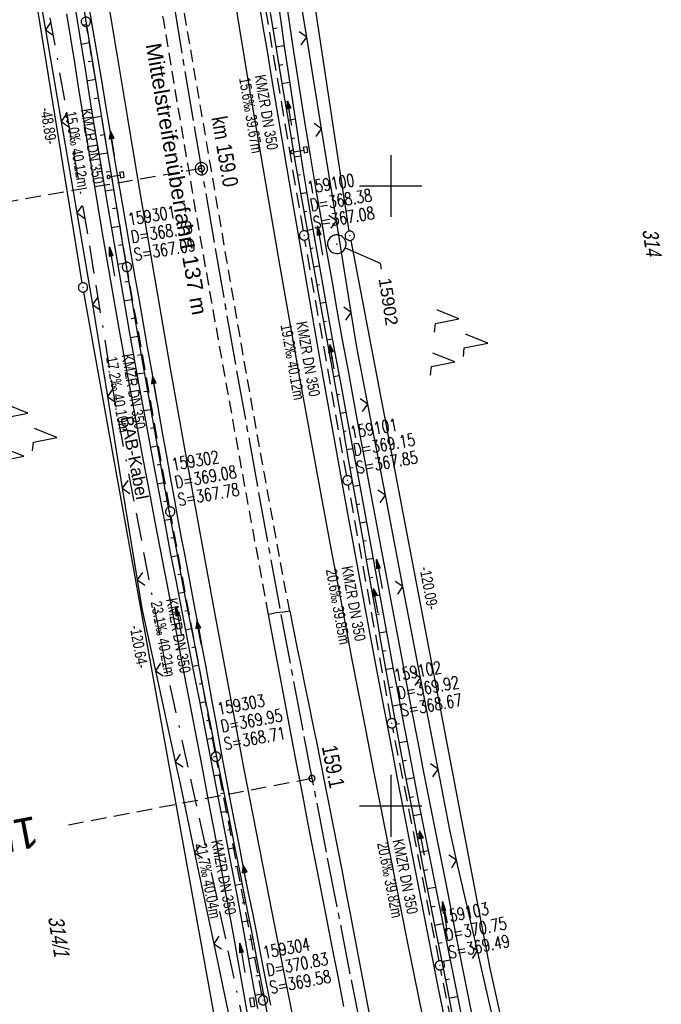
# Model space of a CAD drawing. Extents: x 510806 to 511233, y 466129 to 467087.
# Tile 9 of 35: x 511040 to 511144, y 466368 to 466527. Entities that reach past the tile are written whole.
import ezdxf
from ezdxf import colors
from ezdxf.entities.mleader import LeaderData, LeaderLine
from ezdxf.enums import TextEntityAlignment as Align
from ezdxf.math import Vec2, Vec3

# ---------------------------------------------------------------- set-up
doc = ezdxf.new("R2010")
doc.units = 0
doc.header["$LTSCALE"] = 10
doc.header["$MEASUREMENT"] = 0
for name, pattern in [('ACAD_ISO16W100', [73, 15, -6.5, 15, -6.5, 15, -7, 1, -7]), ('ACHSE', [5.5, 4, -0.5, 0.5, -0.5]), ('AUSGEZOGEN', [0]), ('LT00', [0]), ('LT03', [0.5, 0.3, -0.2]), ('LT11', [0.3, 0.2, -0.1]), ('LT17', [0.15, 0.1, -0.05]), ('STRICHLINIE2', [0.375, 0.25, -0.125])]:
    doc.linetypes.add(name, pattern=pattern)
doc.layers.get('0').update_dxf_attribs({"linetype": 'LT00'})
for name, color, linetype in [('--EK_FBR', 1, 'LT00'), ('--EK_Halt-Pfeil', 4, 'LT00'), ('--EK_Haltung', 7, 'STRICHLINIE2'), ('--EK_Haltung-Text', 140, 'LT00'), ('--EK_Schacht-Text', 5, 'LT00'), ('--EK_ST-93-1', 30, 'LT17'), ('--EL_DFK_AB_L', 21, 'LT00'), ('--EL_DFK_AB_P', 7, 'LT00'), ('--EL_Halt-Pfeil', 4, 'LT00'), ('--EL_Haltung', 182, 'STRICHLINIE2'), ('--EL_Haltung-Text', 182, 'LT00'), ('-AX-093', 35, 'ACHSE'), ('-ST-93-1', 250, 'LT00'), ('-ST-93-5', 250, 'LT00'), ('ABSTAND', 8, 'LT00'), ('BAB-KABEL', 220, 'ACAD_ISO16W100'), ('BAB-KABEL_TEXT', 221, 'Continuous'), ('DFK_AB_L', 21, 'LT00'), ('DFK_AB_P', 7, 'LT00'), ('DFK_FLUR_NR', 250, 'LT00'), ('DFK_KATASTER', 250, 'LT00'), ('DFK_NUTZUNG', 250, 'LT00'), ('FESTPKT_TEXT_B', 211, 'LT00'), ('MITTELSTREIFEN-Ü_LINIE', 250, 'LT11'), ('MITTELSTREIFEN-Ü_TEXT', 250, 'LT03'), ('PFEIL', 140, 'AUSGEZOGEN'), ('V101_AFBR_BAB', 250, 'LT00'), ('V101_BOESCH', 250, 'LT00'), ('V101_BOSCHUNG', 250, 'LT00'), ('V101_GRABEN', 250, 'LT00'), ('V101_KA_PRUF', 182, 'LT00'), ('V101_LD_MARK', 250, 'LT00'), ('V101_PARK_MS', 1, 'LT00'), ('V101_PKT_AU', 211, 'LT00'), ('V101_RASTER', 250, 'LT00'), ('V101_SCHILD_K', 1, 'LT00'), ('V101_SINKK', 182, 'LT00'), ('V101_ZAUN', 40, 'LT00')]:
    doc.layers.add(name, color=color, linetype=linetype)
doc.styles.add('Arial', font='ARIAL.TTF')
doc.styles.add('Arial Fett', font='txt', dxfattribs={"width": 0.8})
doc.styles.add('Beschrift', font='ARIAL.TTF')
doc.styles.add('Haltungsbeschriftung', font='ARIAL.TTF', dxfattribs={"width": 0.75})
doc.styles.add('schachtbeschriftung', font='romans.shx', dxfattribs={"width": 0.75, "height": 2})
doc.styles.get("Standard").update_dxf_attribs({"font": 'ARIAL.TTF'})

# ---------------------------------------------------------------- blocks, each defined once
blk = doc.blocks.new('SYMB0003')
at = {"color": 0, "linetype": 'ByBlock'}
for p, q in [((-0.015712, 0), (0.010166, 0.012015)), ((0, -0.021257), (-0.015712, 0)), ((0.010166, 0.012015), (0, -0.021257))]:
    blk.add_line(p, q, dxfattribs=at)
for points in [[(-0.031395, 0.499013), (-0.093691, 0.491144), (-0.154509, 0.475528), (-0.21289, 0.452414), (-0.267913, 0.422164), (-0.318712, 0.385257), (-0.364484, 0.342274), (-0.404509, 0.293893), (-0.438154, 0.240877), (-0.464888, 0.184062), (-0.484292, 0.124345), (-0.496058, 0.062667), (-0.5, 0)], [(-0.5, 0), (-0.496058, -0.062667), (-0.484292, -0.124345), (-0.464888, -0.184062), (-0.438154, -0.240877), (-0.404509, -0.293893), (-0.364485, -0.342274), (-0.318712, -0.385257), (-0.267914, -0.422164), (-0.21289, -0.452414), (-0.154509, -0.475529), (-0.093691, -0.491144), (-0.031395, -0.499014), (0.031395, -0.499014)], [(0.5, 0), (0.496057, 0.062667), (0.484292, 0.124345), (0.464888, 0.184062), (0.438153, 0.240877), (0.404509, 0.293893), (0.364484, 0.342274), (0.318712, 0.385257), (0.267913, 0.422164), (0.21289, 0.452414), (0.154509, 0.475528), (0.093691, 0.491144), (0.031395, 0.499013), (-0.031395, 0.499013)], [(0.031395, -0.499014), (0.093691, -0.491144), (0.154509, -0.475529), (0.21289, -0.452414), (0.267914, -0.422164), (0.318712, -0.385257), (0.364485, -0.342274), (0.404509, -0.293893), (0.438154, -0.240877), (0.464889, -0.184062), (0.484292, -0.124345), (0.496058, -0.062667), (0.5, 0)]]:
    blk.add_lwpolyline(points, dxfattribs=at)
blk = doc.blocks.new('Pfreil3')
at = {"layer": 'PFEIL'}
blk.add_hatch(color=256, dxfattribs=at).paths.add_polyline_path([(-1.55, 0.27), (-1.55, -0.27), (0, 0)])
for p, q in [((-1.55, 0), (-4.83, 0)), ((-1.55, -0.27), (-1.55, 0.27)), ((-1.55, 0.27), (0, 0)), ((0, 0), (-1.55, -0.27))]:
    blk.add_line(p, q, dxfattribs=at)
blk = doc.blocks.new('SYMB1263')
at = {"color": 0, "linetype": 'ByBlock'}
for p, q in [((0.014231, 0.098982), (-0.014231, 0.098982)), ((-0.014231, -0.098982), (0.014232, -0.098982))]:
    blk.add_line(p, q, dxfattribs=at)
for points in [[(0, 0.1), (0, 0.75), (0.18, 0.75), (0.18, 1), (-0.18, 1), (-0.18, 0.75), (0, 0.75)], [(-0.014231, 0.098982), (-0.041542, 0.090963), (-0.065486, 0.075575), (-0.084125, 0.054064), (-0.095949, 0.028173), (-0.1, 0)], [(-0.1, 0), (-0.095949, -0.028173), (-0.084125, -0.054064), (-0.065486, -0.075575), (-0.041541, -0.090963), (-0.014231, -0.098982)], [(0.1, 0), (0.095949, 0.028173), (0.084125, 0.054064), (0.065486, 0.075575), (0.041541, 0.090963), (0.014231, 0.098982)], [(0.014232, -0.098982), (0.041542, -0.090963), (0.065486, -0.075575), (0.084125, -0.054064), (0.095949, -0.028173), (0.1, 0)]]:
    blk.add_lwpolyline(points, dxfattribs=at)
blk = doc.blocks.new('SYMB0024')
at = {"color": 0, "linetype": 'ByBlock'}
for p, q in [((-0.5, 0.5), (0, 0)), ((0, 0), (0.5, 0.5))]:
    blk.add_line(p, q, dxfattribs=at)
blk = doc.blocks.new('SYMB0652')
at = {"color": 0, "linetype": 'ByBlock'}
blk.add_lwpolyline([(-0.15, -0.075), (0.15, -0.075), (0.15, 0.075), (-0.15, 0.075), (-0.15, -0.075)], dxfattribs=at)
blk = doc.blocks.new('SYMB0070')
at = {"color": 0, "linetype": 'ByBlock'}
for p, q in [((-0.5, 0), (0.2, 0)), ((0.5, 0), (0.2, 0.1)), ((0.2, 0.1), (0.2, 0)), ((0.468, 0), (0.21, 0.086)), ((0.21, 0.086), (0.21, -0.086)), ((0.21, -0.086), (0.468, 0)), ((0.22, -0.072), (0.437, 0)), ((0.23, -0.058), (0.405, 0)), ((0.24, -0.045), (0.374, 0)), ((0.342, 0), (0.25, 0.031)), ((0.25, 0.031), (0.25, -0.031)), ((0.25, -0.031), (0.342, 0)), ((0.26, -0.017), (0.31, 0)), ((0.27, -0.003), (0.279, 0))]:
    blk.add_line(p, q, dxfattribs=at)
for points in [[(0.2, 0), (0.2, -0.1), (0.5, 0)], [(0.437, 0), (0.22, 0.072), (0.22, -0.072)], [(0.405, 0), (0.23, 0.058), (0.23, -0.058)], [(0.374, 0), (0.24, 0.045), (0.24, -0.045)], [(0.31, 0), (0.26, 0.017), (0.26, -0.017)], [(0.279, 0), (0.27, 0.003), (0.27, -0.003)]]:
    blk.add_lwpolyline(points, dxfattribs=at)
blk = doc.blocks.new('SYMB7221')
at = {"color": 0, "linetype": 'ByBlock'}
for p, q in [((0, 0.435), (-0.11, 0.065)), ((0.11, 0.065), (0, 0.435)), ((0.25, 0.065), (0.11, 0.065)), ((-0.35, -0.065), (-0.46, -0.435)), ((0.35, -0.065), (0.24, -0.435))]:
    blk.add_line(p, q, dxfattribs=at)
for points in [[(-0.1, -0.435), (-0.24, -0.435), (-0.35, -0.065)], [(0.6, -0.435), (0.46, -0.435), (0.35, -0.065)]]:
    blk.add_lwpolyline(points, dxfattribs=at)
blk = doc.blocks.new('_None')
blk = doc.blocks.new('SYMB2')
at = {"color": 0, "linetype": 'ByBlock', "flags": 128}
for points in [[(-0.031395, 0.499013), (-0.093691, 0.491144), (-0.154509, 0.475528), (-0.21289, 0.452414), (-0.267913, 0.422164), (-0.318712, 0.385257), (-0.364484, 0.342274), (-0.404509, 0.293893), (-0.438154, 0.240877), (-0.464888, 0.184062), (-0.484292, 0.124345), (-0.496058, 0.062667), (-0.5, 0)], [(-0.5, 0), (-0.496058, -0.062667), (-0.484292, -0.124345), (-0.464888, -0.184062), (-0.438154, -0.240877), (-0.404509, -0.293893), (-0.364485, -0.342274), (-0.318712, -0.385257), (-0.267914, -0.422164), (-0.21289, -0.452414), (-0.154509, -0.475529), (-0.093691, -0.491144), (-0.031395, -0.499014), (0.031395, -0.499014)], [(0.5, 0), (0.496057, 0.062667), (0.484292, 0.124345), (0.464888, 0.184062), (0.438153, 0.240877), (0.404509, 0.293893), (0.364484, 0.342274), (0.318712, 0.385257), (0.267913, 0.422164), (0.21289, 0.452414), (0.154509, 0.475528), (0.093691, 0.491144), (0.031395, 0.499013), (-0.031395, 0.499013)], [(0.031395, -0.499014), (0.093691, -0.491144), (0.154509, -0.475529), (0.21289, -0.452414), (0.267914, -0.422164), (0.318712, -0.385257), (0.364485, -0.342274), (0.404509, -0.293893), (0.438154, -0.240877), (0.464889, -0.184062), (0.484292, -0.124345), (0.496058, -0.062667), (0.5, 0)]]:
    blk.add_lwpolyline(points, dxfattribs=at)

msp = doc.modelspace()

# ---------------------------------------------------------------- linework, layer by layer
at = {"layer": '--EK_FBR'}
for points in [[(511080.69, 466367.82), (511079.52, 466373.75), (511078.34, 466379.68), (511077.64, 466383.19), (511076.94, 466386.71), (511076.24, 466390.22), (511075.55, 466393.74), (511074.86, 466397.26), (511074.19, 466400.78), (511073.52, 466404.3), (511072.95, 466407.35), (511072.39, 466410.41), (511071.84, 466413.47), (511071.29, 466416.53), (511070.73, 466419.59), (511070.18, 466422.65), (511069.62, 466425.71), (511069.05, 466428.77), (511068.5, 466431.66), (511067.95, 466434.55), (511067.4, 466437.45), (511066.84, 466440.34), (511066.29, 466443.23), (511065.75, 466446.13), (511065.12, 466449.57), (511064.5, 466453.01), (511063.88, 466456.45), (511063.28, 466459.89), (511062.67, 466463.33), (511062.07, 466466.78), (511061.47, 466470.22), (511060.81, 466473.99), (511060.14, 466477.76), (511059.48, 466481.53), (511058.81, 466485.3), (511058.15, 466489.07), (511057.49, 466492.84), (511056.8, 466496.87), (511056.11, 466500.9), (511055.43, 466504.93), (511054.75, 466508.97), (511054.07, 466513), (511053.4, 466517.03), (511052.62, 466521.69), (511051.84, 466526.34), (511051.06, 466531)], [(511078.75, 466529.59), (511079.4, 466525.69), (511080.06, 466521.78), (511080.86, 466517.04), (511081.66, 466512.29), (511082.46, 466507.54), (511083.26, 466502.79), (511084.06, 466498.05), (511085.07, 466492.12), (511086.09, 466486.2), (511087.12, 466480.28), (511088.15, 466474.37), (511089.22, 466468.37), (511090.29, 466462.38), (511091.37, 466456.38), (511092.46, 466450.39), (511093.53, 466444.54), (511094.6, 466438.7), (511095.68, 466432.86), (511097.88, 466421.09), (511100.12, 466409.33), (511101.07, 466404.39), (511102.03, 466399.44), (511102.99, 466394.5), (511103.95, 466389.56), (511104.91, 466384.61), (511105.83, 466379.91), (511106.75, 466375.2), (511107.68, 466370.5), (511108.61, 466365.8)], [(511083.73, 466431.38), (511082.69, 466431.23), (511081.6, 466431.12), (511080.31, 466430.88)], [(511092.47, 466367.62), (511091.52, 466372.42), (511090.58, 466377.22), (511089.64, 466382.02), (511088.68, 466386.94), (511087.72, 466391.85), (511086.77, 466396.76), (511085.82, 466401.68), (511084.88, 466406.6), (511083.95, 466411.45), (511083.04, 466416.31), (511082.13, 466421.17), (511081.22, 466426.02), (511080.31, 466430.88)], [(511083.73, 466431.38), (511084.32, 466428.36), (511084.93, 466425.35), (511085.55, 466422.34), (511086.17, 466419.33), (511086.79, 466416.32), (511087.41, 466413.31), (511088.03, 466410.3), (511088.65, 466407.28), (511089.35, 466403.76), (511090.05, 466400.23), (511090.74, 466396.7), (511091.43, 466393.17), (511092.11, 466389.63), (511092.78, 466386.1), (511093.46, 466382.56), (511094.22, 466378.59), (511094.98, 466374.61), (511095.74, 466370.64), (511096.5, 466366.67)]]:
    msp.add_lwpolyline(points, dxfattribs=at)
at = {"layer": '--EK_Haltung'}
for p, q in [((511085.92, 466492.76), (511079.55, 466530.39)), ((511057.35, 466487.68), (511050.97, 466525.77)), ((511092.91, 466453.25), (511086.18, 466491.28)), ((511064.32, 466448.19), (511057.6, 466486.2)), ((511100.05, 466414.04), (511093.18, 466451.77)), ((511071.69, 466408.66), (511064.59, 466446.71)), ((511107.8, 466374.98), (511100.34, 466412.57)), ((511079.27, 466369.34), (511071.97, 466407.19)), ((511115.62, 466335.83), (511108.09, 466373.51))]:
    msp.add_line(p, q, dxfattribs=at)
at = {"layer": '--EK_ST-93-1', "ltscale": 2.5}
for p, q in [((511069.48, 466502.8), (511030.06, 466496.04)), ((511087.3, 466404.4), (511048.03, 466396.86))]:
    msp.add_line(p, q, dxfattribs=at)
at = {"layer": '--EL_DFK_AB_L'}
for p, q in [((511093.3, 466492.71), (511072.46, 466630.44)), ((511050.27, 466484.37), (511042.68, 466531.15)), ((511093.55, 466491.23), (511115.95, 466374.01)), ((511071.64, 466365.64), (511050.52, 466482.89)), ((511115.95, 466374.01), (511140.89, 466260.25))]:
    msp.add_line(p, q, dxfattribs=at)
at = {"layer": '--EL_Haltung'}
for p, q in [((511085.92, 466492.76), (511079.55, 466530.39)), ((511057.35, 466487.68), (511050.97, 466525.77)), ((511092.91, 466453.25), (511086.18, 466491.28)), ((511064.32, 466448.19), (511057.6, 466486.2)), ((511100.05, 466414.04), (511093.18, 466451.77)), ((511071.69, 466408.66), (511064.59, 466446.71)), ((511107.8, 466374.98), (511100.34, 466412.57)), ((511079.27, 466369.34), (511071.97, 466407.19)), ((511115.62, 466335.83), (511108.09, 466373.51))]:
    msp.add_line(p, q, dxfattribs=at)
at = {"layer": '-AX-093', "ltscale": 0.2}
msp.add_lwpolyline([(511065.02, 466529.33), (511068.32, 466509.61), (511071.7, 466489.89), (511075.16, 466470.2), (511078.7, 466450.51), (511082.31, 466430.84), (511086.01, 466411.19), (511089.78, 466391.54), (511093.63, 466371.92), (511097.56, 466352.31), (511101.57, 466332.71), (511105.53, 466313.74), (511109.7, 466294.18), (511113.93, 466274.63), (511118.24, 466255.1), (511122.6, 466235.59), (511127.03, 466216.08), (511131.52, 466196.59), (511136.05, 466177.11), (511140.39, 466158.67)], dxfattribs=at)
at = {"layer": 'BAB-KABEL', "ltscale": 0.03, "flags": 128}
msp.add_lwpolyline([(510972.24, 467068.61), (510975.91, 466996.57), (510977.98, 466968.8), (510979.79, 466948.12), (510983.5, 466918.71), (510987.42, 466888.38), (510991.02, 466862.11), (510995.17, 466835.48), (510999.66, 466809.43), (511004.38, 466787.08), (511010.67, 466758.22), (511015.84, 466724.86), (511019.99, 466699.02), (511022.7, 466674.98), (511023.84, 466667.26), (511024.5, 466662.02), (511024.36, 466656.98), (511021.99, 466652.4), (511015.67, 466649.5), (511014.88, 466647.88), (511015.76, 466640.01), (511016.16, 466634.18), (511017.33, 466627.88), (511020.62, 466626.04), (511027.57, 466625.36), (511028.73, 466623.98), (511029.53, 466622.08), (511030.32, 466618.59), (511034.12, 466593.59), (511037.32, 466574.49), (511041.92, 466544.36), (511045.92, 466522.33), (511050.71, 466494.71), (511055.61, 466464.59), (511063.51, 466423.43), (511071.81, 466385.81), (511078.52, 466354.09), (511085.03, 466325.47), (511091.12, 466297.54), (511098.83, 466258.82), (511106.63, 466221.87), (511109.23, 466209.78), (511117.68, 466173.99), (511121.99, 466155.79)], dxfattribs=at)
at = {"layer": 'DFK_AB_L'}
for p, q in [((511093.3, 466492.71), (511072.46, 466630.44)), ((511050.27, 466484.37), (511042.68, 466531.15)), ((511093.55, 466491.23), (511115.95, 466374.01)), ((511071.64, 466365.64), (511050.52, 466482.89)), ((511115.95, 466374.01), (511140.89, 466260.25))]:
    msp.add_line(p, q, dxfattribs=at)
at = {"layer": 'DFK_KATASTER'}
msp.add_line((511115.95, 466374.01), (511140.89, 466260.25), dxfattribs=at)
at = {"layer": 'MITTELSTREIFEN-Ü_LINIE', "flags": 128}
for points in [[(511080.31, 466430.88), (511079.51, 466435.19), (511078.71, 466439.49), (511077.91, 466443.79), (511077.12, 466448.1), (511076.26, 466452.83), (511075.4, 466457.57), (511074.55, 466462.3), (511073.7, 466467.04), (511072.85, 466471.77), (511072.01, 466476.51), (511071.17, 466481.24), (511070.33, 466485.98), (511069.5, 466490.72), (511068.67, 466495.46), (511067.99, 466499.41), (511067.32, 466503.37), (511066.65, 466507.32), (511065.98, 466511.28), (511065.32, 466515.24), (511064.66, 466519.19), (511064, 466523.09), (511063.35, 466526.98), (511062.7, 466530.88), (511062.06, 466534.78), (511061.42, 466538.68), (511060.79, 466542.57), (511060.19, 466546.41), (511059.59, 466550.25), (511058.99, 466554.09), (511058.4, 466557.93), (511057.82, 466561.77), (511057.23, 466565.61)], [(511083.73, 466431.38), (511083.17, 466434.29), (511082.62, 466437.2), (511082.08, 466440.12), (511081.54, 466443.03), (511081.01, 466445.95), (511080.48, 466448.86), (511079.64, 466453.56), (511078.79, 466458.26), (511077.95, 466462.95), (511077.12, 466467.65), (511076.29, 466472.35), (511075.6, 466476.32), (511074.91, 466480.3), (511074.22, 466484.28), (511073.54, 466488.25), (511072.86, 466492.23), (511072.18, 466496.21), (511071.17, 466502.14), (511070.15, 466508.08), (511069.13, 466514.01), (511068.11, 466519.95), (511067.61, 466522.87), (511067.11, 466525.8), (511066.62, 466528.73), (511066.13, 466531.65), (511065.65, 466534.58), (511065.18, 466537.51), (511064.73, 466540.45), (511064.29, 466543.38), (511063.93, 466545.91), (511063.57, 466548.44), (511063.23, 466550.97), (511062.89, 466553.5), (511062.55, 466556.03), (511062.21, 466558.56), (511061.87, 466561.09), (511061.52, 466563.62), (511061.16, 466566.15)]]:
    msp.add_lwpolyline(points, dxfattribs=at)
at = {"layer": 'V101_AFBR_BAB'}
for points in [[(511080.69, 466367.82), (511079.52, 466373.75), (511078.34, 466379.68), (511077.64, 466383.19), (511076.94, 466386.71), (511076.24, 466390.22), (511075.55, 466393.74), (511074.86, 466397.26), (511074.19, 466400.78), (511073.52, 466404.3), (511072.95, 466407.35), (511072.39, 466410.41), (511071.84, 466413.47), (511071.29, 466416.53), (511070.73, 466419.59), (511070.18, 466422.65), (511069.62, 466425.71), (511069.05, 466428.77), (511068.5, 466431.66), (511067.95, 466434.55), (511067.4, 466437.45), (511066.84, 466440.34), (511066.29, 466443.23), (511065.75, 466446.13), (511065.12, 466449.57), (511064.5, 466453.01), (511063.88, 466456.45), (511063.28, 466459.89), (511062.67, 466463.33), (511062.07, 466466.78), (511061.47, 466470.22), (511060.81, 466473.99), (511060.14, 466477.76), (511059.48, 466481.53), (511058.81, 466485.3), (511058.15, 466489.07), (511057.49, 466492.84), (511056.8, 466496.87), (511056.11, 466500.9), (511055.43, 466504.93), (511054.75, 466508.97), (511054.07, 466513), (511053.4, 466517.03), (511052.62, 466521.69), (511051.84, 466526.34), (511051.06, 466531)], [(511078.75, 466529.59), (511079.4, 466525.69), (511080.06, 466521.78), (511080.86, 466517.04), (511081.66, 466512.29), (511082.46, 466507.54), (511083.26, 466502.79), (511084.06, 466498.05), (511085.07, 466492.12), (511086.09, 466486.2), (511087.12, 466480.28), (511088.15, 466474.37), (511089.22, 466468.37), (511090.29, 466462.38), (511091.37, 466456.38), (511092.46, 466450.39), (511093.53, 466444.54), (511094.6, 466438.7), (511095.68, 466432.86), (511097.88, 466421.09), (511100.12, 466409.33), (511101.07, 466404.39), (511102.03, 466399.44), (511102.99, 466394.5), (511103.95, 466389.56), (511104.91, 466384.61), (511105.83, 466379.91), (511106.75, 466375.2), (511107.68, 466370.5), (511108.61, 466365.8)], [(511092.47, 466367.62), (511091.52, 466372.42), (511090.58, 466377.22), (511089.64, 466382.02), (511088.68, 466386.94), (511087.72, 466391.85), (511086.77, 466396.76), (511085.82, 466401.68), (511084.88, 466406.6), (511083.95, 466411.45), (511083.04, 466416.31), (511082.13, 466421.17), (511081.22, 466426.02), (511080.31, 466430.88)], [(511083.73, 466431.38), (511084.32, 466428.36), (511084.93, 466425.35), (511085.55, 466422.34), (511086.17, 466419.33), (511086.79, 466416.32), (511087.41, 466413.31), (511088.03, 466410.3), (511088.65, 466407.28), (511089.35, 466403.76), (511090.05, 466400.23), (511090.74, 466396.7), (511091.43, 466393.17), (511092.11, 466389.63), (511092.78, 466386.1), (511093.46, 466382.56), (511094.22, 466378.59), (511094.98, 466374.61), (511095.74, 466370.64), (511096.5, 466366.67)]]:
    msp.add_lwpolyline(points, dxfattribs=at)
at = {"layer": 'V101_BOESCH'}
for points in [[(511049.92, 466532.23), (511051.21, 466524.3), (511052.51, 466516.37), (511053.81, 466508.44), (511055.12, 466500.51), (511056.43, 466492.58), (511057.29, 466487.38), (511058.17, 466482.19), (511059.04, 466476.99), (511059.93, 466471.8), (511060.83, 466466.61), (511061.74, 466461.42), (511062.66, 466456.23), (511063.59, 466451.05), (511064.55, 466445.86), (511065.44, 466441.11), (511066.34, 466436.36), (511067.25, 466431.62), (511068.18, 466426.87), (511069.11, 466422.13), (511070.05, 466417.39), (511071, 466412.65), (511071.94, 466407.9), (511072.89, 466403.16), (511073.84, 466398.42), (511074.79, 466393.68), (511075.73, 466388.94), (511076.66, 466384.2), (511077.59, 466379.45), (511078.6, 466374.22), (511079.6, 466368.99), (511080.59, 466363.75)], [(511080.58, 466528.02), (511081.54, 466522.12), (511082.52, 466516.23), (511083.5, 466510.34), (511084.5, 466504.45), (511085.52, 466498.56), (511086.35, 466493.82), (511087.19, 466489.08), (511088.04, 466484.34), (511088.89, 466479.6), (511089.74, 466474.86), (511090.6, 466470.12), (511091.46, 466465.38), (511092.32, 466460.65), (511093.17, 466455.91), (511094.02, 466451.17), (511094.76, 466447.02), (511095.5, 466442.88), (511096.23, 466438.73), (511096.96, 466434.59), (511097.7, 466430.44), (511098.44, 466426.29), (511099.18, 466422.15), (511099.93, 466418.01), (511100.68, 466413.87), (511101.45, 466409.72), (511102.36, 466404.89), (511103.28, 466400.05), (511104.21, 466395.22), (511105.15, 466390.38), (511106.1, 466385.55), (511107.06, 466380.72), (511108.02, 466375.9), (511108.98, 466371.07), (511109.94, 466366.24)]]:
    msp.add_lwpolyline(points, dxfattribs=at)
at = {"layer": 'V101_BOSCHUNG'}
for p, q in [((511050.93, 466526.03), (511050.26, 466525.93)), ((511081, 466525.44), (511081.7, 466525.54)), ((511051.41, 466523.08), (511050.07, 466522.86)), ((511081.49, 466522.47), (511082.83, 466522.69)), ((511051.9, 466520.12), (511051.22, 466520.01)), ((511081.97, 466519.51), (511082.62, 466519.61)), ((511052.38, 466517.16), (511051.03, 466516.93)), ((511082.47, 466516.54), (511083.7, 466516.76)), ((511052.86, 466514.2), (511052.19, 466514.08)), ((511082.96, 466513.58), (511083.55, 466513.69)), ((511053.35, 466511.24), (511051.99, 466511.01)), ((511083.46, 466510.62), (511084.58, 466510.82)), ((511053.84, 466508.28), (511053.16, 466508.16)), ((511083.96, 466507.67), (511084.5, 466507.76)), ((511054.32, 466505.32), (511052.96, 466505.09)), ((511084.46, 466504.71), (511085.5, 466504.89)), ((511054.81, 466502.36), (511054.13, 466502.24)), ((511084.97, 466501.75), (511085.47, 466501.84)), ((511055.3, 466499.4), (511053.95, 466499.17)), ((511085.48, 466498.8), (511086.45, 466498.96)), ((511055.79, 466496.44), (511055.12, 466496.32)), ((511085.99, 466495.84), (511086.46, 466495.92)), ((511056.28, 466493.48), (511054.95, 466493.25)), ((511086.51, 466492.89), (511087.43, 466493.05)), ((511056.77, 466490.52), (511056.11, 466490.41)), ((511087.04, 466489.93), (511087.49, 466490.01)), ((511057.27, 466487.56), (511055.96, 466487.34)), ((511087.56, 466486.98), (511088.46, 466487.14)), ((511057.76, 466484.6), (511057.12, 466484.49)), ((511088.09, 466484.03), (511088.54, 466484.1)), ((511058.26, 466481.65), (511056.99, 466481.43)), ((511088.62, 466481.07), (511089.51, 466481.23)), ((511058.76, 466478.69), (511058.13, 466478.58)), ((511089.15, 466478.12), (511089.6, 466478.2)), ((511059.26, 466475.73), (511058.04, 466475.52)), ((511089.69, 466475.17), (511090.59, 466475.33)), ((511059.76, 466472.77), (511059.16, 466472.67)), ((511090.22, 466472.22), (511090.68, 466472.3)), ((511060.27, 466469.82), (511059.1, 466469.61)), ((511090.76, 466469.26), (511091.68, 466469.43)), ((511060.78, 466466.86), (511060.21, 466466.76)), ((511091.29, 466466.31), (511091.76, 466466.39)), ((511061.3, 466463.9), (511060.17, 466463.71)), ((511091.83, 466463.36), (511092.79, 466463.53)), ((511061.82, 466460.95), (511061.27, 466460.85)), ((511092.36, 466460.41), (511092.85, 466460.49)), ((511062.34, 466458), (511061.26, 466457.81)), ((511092.89, 466457.46), (511093.89, 466457.63)), ((511062.87, 466455.04), (511062.34, 466454.95)), ((511093.42, 466454.5), (511093.93, 466454.59)), ((511063.4, 466452.09), (511062.36, 466451.91)), ((511093.95, 466451.55), (511094.99, 466451.73)), ((511063.94, 466449.15), (511063.43, 466449.05)), ((511094.48, 466448.6), (511095.01, 466448.69)), ((511064.48, 466446.2), (511063.48, 466446.01)), ((511095.01, 466445.64), (511096.08, 466445.83)), ((511065.03, 466443.25), (511064.54, 466443.15)), ((511095.53, 466442.69), (511096.07, 466442.78)), ((511065.59, 466440.3), (511064.61, 466440.11)), ((511096.05, 466439.73), (511097.16, 466439.93)), ((511066.15, 466437.35), (511065.67, 466437.26)), ((511096.58, 466436.78), (511097.14, 466436.88)), ((511066.72, 466434.41), (511065.75, 466434.22)), ((511097.1, 466433.83), (511098.23, 466434.02)), ((511067.28, 466431.46), (511066.81, 466431.37)), ((511097.62, 466430.87), (511098.2, 466430.97)), ((511067.86, 466428.52), (511066.9, 466428.33)), ((511098.15, 466427.92), (511099.31, 466428.12)), ((511068.43, 466425.57), (511067.96, 466425.48)), ((511098.67, 466424.97), (511099.26, 466425.07)), ((511069.01, 466422.63), (511068.06, 466422.45)), ((511099.2, 466422.01), (511100.4, 466422.22)), ((511069.6, 466419.69), (511069.12, 466419.59)), ((511099.74, 466419.06), (511100.34, 466419.17)), ((511070.18, 466416.74), (511069.21, 466416.56)), ((511100.27, 466416.11), (511101.49, 466416.32)), ((511070.77, 466413.8), (511070.28, 466413.71)), ((511100.82, 466413.15), (511101.43, 466413.27)), ((511071.35, 466410.86), (511070.36, 466410.67)), ((511101.36, 466410.2), (511102.6, 466410.43)), ((511071.94, 466407.92), (511071.44, 466407.82)), ((511101.91, 466407.25), (511102.54, 466407.37)), ((511072.53, 466404.98), (511071.51, 466404.78)), ((511102.47, 466404.3), (511103.73, 466404.54)), ((511073.12, 466402.03), (511072.6, 466401.93)), ((511103.03, 466401.35), (511103.67, 466401.48)), ((511073.71, 466399.09), (511072.65, 466398.89)), ((511103.6, 466398.41), (511104.88, 466398.66)), ((511074.29, 466396.15), (511073.76, 466396.05)), ((511104.16, 466395.46), (511104.81, 466395.59)), ((511074.88, 466393.21), (511073.78, 466393)), ((511104.74, 466392.52), (511106.04, 466392.77)), ((511075.46, 466390.27), (511074.9, 466390.16)), ((511105.31, 466389.57), (511105.97, 466389.7)), ((511076.05, 466387.32), (511074.9, 466387.1)), ((511105.89, 466386.63), (511107.22, 466386.88)), ((511076.63, 466384.38), (511076.04, 466384.27)), ((511106.47, 466383.68), (511107.14, 466383.81)), ((511077.2, 466381.43), (511076, 466381.2)), ((511107.05, 466380.74), (511108.4, 466381)), ((511077.77, 466378.49), (511077.16, 466378.37)), ((511107.64, 466377.8), (511108.31, 466377.93)), ((511078.34, 466375.54), (511077.07, 466375.3)), ((511108.22, 466374.86), (511109.58, 466375.12)), ((511078.91, 466372.6), (511078.26, 466372.47)), ((511108.81, 466371.91), (511109.49, 466372.05)), ((511079.47, 466369.65), (511078.14, 466369.39)), ((511109.4, 466368.97), (511110.77, 466369.24))]:
    msp.add_line(p, q, dxfattribs=at)
at = {"layer": 'V101_GRABEN'}
for points in [[(511049.02, 466529.36), (511049.87, 466524.09), (511050.72, 466518.83), (511051.57, 466513.57), (511052.43, 466508.31), (511053.3, 466503.05), (511054.18, 466497.8), (511055.07, 466492.54), (511056.42, 466484.7), (511057.8, 466476.87), (511059.2, 466469.04), (511060.63, 466461.22), (511062.08, 466453.4), (511063.56, 466445.59), (511064.47, 466440.84), (511065.39, 466436.1), (511066.31, 466431.35), (511067.24, 466426.61), (511068.17, 466421.87), (511069.1, 466417.12), (511070.03, 466412.38), (511070.96, 466407.64), (511071.88, 466402.89), (511072.79, 466398.15), (511073.7, 466393.4), (511074.6, 466388.66), (511075.49, 466383.91), (511076.37, 466379.15), (511077.09, 466375.2), (511077.8, 466371.24), (511078.51, 466367.29)], [(511081.78, 466529.99), (511082.34, 466526.09), (511082.9, 466522.19), (511083.47, 466518.29), (511084.05, 466514.39), (511084.63, 466510.5), (511085.23, 466506.6), (511085.84, 466502.71), (511086.47, 466498.82), (511087.13, 466494.86), (511087.8, 466490.89), (511088.5, 466486.93), (511089.2, 466482.96), (511089.92, 466479), (511090.64, 466475.05), (511091.37, 466471.09), (511092.11, 466467.13), (511092.85, 466463.18), (511093.59, 466459.22), (511094.33, 466455.27), (511095.07, 466451.31), (511095.83, 466447.18), (511096.59, 466443.04), (511097.34, 466438.91), (511098.1, 466434.78), (511098.85, 466430.64), (511099.61, 466426.51), (511100.37, 466422.38), (511101.13, 466418.25), (511101.91, 466414.12), (511102.69, 466409.99), (511103.61, 466405.15), (511104.55, 466400.32), (511105.5, 466395.48), (511106.46, 466390.65), (511107.43, 466385.82), (511108.4, 466380.99), (511109.37, 466376.16), (511110.35, 466371.34), (511111.32, 466366.51)], [(511076.88, 466366.74), (511076.17, 466370.71), (511075.47, 466374.67), (511074.75, 466378.63), (511073.74, 466384.19), (511072.71, 466389.74), (511071.68, 466395.29), (511070.64, 466400.85), (511069.58, 466406.39), (511068.53, 466411.94), (511067.47, 466417.49), (511066.4, 466423.04), (511065.34, 466428.58), (511064.27, 466434.13), (511063.21, 466439.68), (511062.15, 466445.22), (511061.15, 466450.46), (511060.16, 466455.7), (511059.18, 466460.93), (511058.21, 466466.17), (511057.25, 466471.42), (511056.3, 466476.66), (511055.36, 466481.91), (511054.44, 466487.16), (511053.54, 466492.41), (511052.88, 466496.33), (511052.23, 466500.26), (511051.59, 466504.19), (511050.95, 466508.12), (511050.32, 466512.06), (511049.69, 466515.99), (511049.05, 466519.92), (511048.42, 466523.85), (511047.78, 466527.78)], [(511083.35, 466528.24), (511084.23, 466522.39), (511085.13, 466516.55), (511086.07, 466510.72), (511087.02, 466504.89), (511088, 466499.06), (511088.82, 466494.29), (511089.65, 466489.51), (511090.49, 466484.74), (511091.34, 466479.97), (511092.2, 466475.2), (511093.07, 466470.44), (511093.95, 466465.67), (511094.83, 466460.9), (511095.71, 466456.14), (511096.6, 466451.38), (511097.55, 466446.23), (511098.51, 466441.09), (511099.47, 466435.95), (511100.43, 466430.81), (511101.4, 466425.68), (511102.38, 466420.54), (511103.36, 466415.4), (511104.36, 466410.27), (511105.3, 466405.43), (511106.26, 466400.59), (511107.21, 466395.75), (511108.18, 466390.92), (511109.14, 466386.08), (511110.1, 466381.24), (511111.06, 466376.41), (511112.02, 466371.57), (511112.97, 466366.73)]]:
    msp.add_lwpolyline(points, dxfattribs=at)
at = {"layer": 'V101_LD_MARK'}
for points in [[(511106.3, 466360.41), (511104.48, 466369.38), (511102.67, 466378.35), (511100.88, 466387.33), (511099.1, 466396.31), (511097.34, 466405.29), (511095.6, 466414.27), (511093.87, 466423.26), (511092.16, 466432.25), (511090.46, 466441.24), (511088.79, 466450.24), (511087.06, 466459.65), (511085.36, 466469.06), (511083.68, 466478.48), (511082.02, 466487.9), (511080.39, 466497.32), (511078.78, 466506.75), (511077.2, 466516.19), (511075.65, 466525.62), (511074.13, 466535.07)], [(511086.08, 466356.56), (511081.37, 466380.36), (511078.83, 466393.27), (511076.34, 466406.18), (511073.88, 466419.1), (511071.47, 466432.03), (511069.1, 466444.96), (511066.77, 466457.9), (511064.47, 466470.85), (511062.73, 466480.86), (511061, 466490.88), (511059.3, 466500.89), (511057.61, 466510.92), (511055.95, 466520.94), (511054.3, 466530.97)]]:
    msp.add_lwpolyline(points, dxfattribs=at)
at = {"layer": 'V101_PARK_MS'}
msp.add_lwpolyline([(511083.73, 466431.38), (511082.69, 466431.23), (511081.6, 466431.12), (511080.31, 466430.88)], dxfattribs=at)
at = {"layer": 'V101_RASTER'}
for p, q in [((511100, 466505), (511100, 466495)), ((511105, 466500), (511095, 466500)), ((511100, 466405), (511100, 466395)), ((511095, 466400), (511105, 466400))]:
    msp.add_line(p, q, dxfattribs=at)
at = {"layer": 'V101_ZAUN'}
for p, q in [((511041.81, 466540), (511044.34, 466525.21)), ((511086.46, 466524.01), (511084.07, 466538.82)), ((511044.34, 466525.21), (511046.87, 466510.43)), ((511088.86, 466509.2), (511086.46, 466524.01)), ((511046.87, 466510.43), (511049.4, 466495.65)), ((511091.25, 466494.39), (511088.86, 466509.2)), ((511093.64, 466479.58), (511091.25, 466494.39)), ((511051.93, 466480.86), (511054.33, 466466.05)), ((511054.33, 466466.05), (511056.73, 466451.25)), ((511099.14, 466450.09), (511096.31, 466464.82)), ((511056.73, 466451.25), (511059.13, 466436.44)), ((511101.97, 466435.36), (511099.14, 466450.09)), ((511104.8, 466420.63), (511101.97, 466435.36)), ((511062.08, 466421.74), (511065.27, 466407.08)), ((511107.64, 466405.9), (511104.8, 466420.63)), ((511068.39, 466392.41), (511071.48, 466377.73)), ((511113.98, 466376.58), (511110.64, 466391.21)), ((511071.48, 466377.73), (511074.57, 466363.05)), ((511117.32, 466361.96), (511113.98, 466376.58))]:
    msp.add_line(p, q, dxfattribs=at)
for points in [[(511049.4, 466495.65), (511051.88, 466481.19), (511051.93, 466480.86)], [(511096.31, 466464.82), (511094.54, 466474.01), (511093.64, 466479.58)], [(511059.13, 466436.44), (511059.88, 466431.8), (511062.08, 466421.74)], [(511065.27, 466407.08), (511066.05, 466403.54), (511068.39, 466392.41)], [(511110.64, 466391.21), (511109.52, 466396.09), (511107.64, 466405.9)]]:
    msp.add_lwpolyline(points, dxfattribs=at)

# ---------------------------------------------------------------- block references
at = {"layer": '--EK_Halt-Pfeil', "yscale": 4, "zscale": 4}
for p, xscale, rotation in [((511083.72, 466511.74), 4.000000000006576, 99.62063999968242), ((511055.15, 466506.89), 4.000000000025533, 99.5043899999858), ((511090.53, 466472.44), 3.999999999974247, 100.0396699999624), ((511061.95, 466467.37), 4.000000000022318, 100.0257900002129), ((511097.6, 466433.09), 4.000000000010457, 100.3289799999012), ((511069.12, 466427.87), 3.999999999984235, 100.5653999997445), ((511105.05, 466393.97), 4.000000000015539, 101.2261400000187), ((511076.6, 466388.45), 3.999999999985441, 100.9254199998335)]:
    msp.add_blockref('SYMB0070', p, dxfattribs=dict(at, xscale=xscale, rotation=rotation))
at = {"layer": '--EL_DFK_AB_P', "xscale": 1.500000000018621, "yscale": 1.5, "zscale": 1.5, "rotation": 264.7377099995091}
for p in [(511093.41, 466491.97), (511050.39, 466483.63)]:
    msp.add_blockref('SYMB0003', p, dxfattribs=at)
at = {"layer": '--EL_Halt-Pfeil', "yscale": 4, "zscale": 4}
for p, xscale, rotation in [((511083.72, 466511.74), 4.000000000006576, 99.62063999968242), ((511055.15, 466506.89), 4.000000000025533, 99.5043899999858), ((511090.53, 466472.44), 3.999999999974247, 100.0396699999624), ((511061.95, 466467.37), 4.000000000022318, 100.0257900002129), ((511097.6, 466433.09), 4.000000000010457, 100.3289799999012), ((511069.12, 466427.87), 3.999999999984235, 100.5653999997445), ((511105.05, 466393.97), 4.000000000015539, 101.2261400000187), ((511076.6, 466388.45), 3.999999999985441, 100.9254199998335)]:
    msp.add_blockref('SYMB0070', p, dxfattribs=dict(at, xscale=xscale, rotation=rotation))
at = {"layer": '-ST-93-1', "rotation": 274.1956499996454}
for p in [(511069.48, 466502.8), (511087.3, 466404.4)]:
    msp.add_blockref('SYMB2', p, dxfattribs=at)
at = {"layer": '-ST-93-5', "xscale": 1.999999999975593, "yscale": 2, "zscale": 2, "rotation": 274.1956499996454}
msp.add_blockref('SYMB2', (511069.48, 466502.8), dxfattribs=at)
at = {"layer": 'DFK_AB_P', "xscale": 1.500000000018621, "yscale": 1.5, "zscale": 1.5, "rotation": 264.7377099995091}
for p in [(511093.41, 466491.97), (511050.39, 466483.63)]:
    msp.add_blockref('SYMB0003', p, dxfattribs=at)
at = {"layer": 'DFK_NUTZUNG', "xscale": 10.00000000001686, "yscale": 10, "zscale": 10, "rotation": 264.7377100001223}
for p in [(511111.33, 466475.04), (511041.84, 466459.82)]:
    msp.add_blockref('SYMB7221', p, dxfattribs=at)
at = {"layer": 'PFEIL'}
for p, rotation in [((511088.19, 466493.58), 99.89757211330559), ((511054.66, 466490.19), 99.4959218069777), ((511097.73, 466439.8), 100.6174365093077), ((511065.38, 466432.14), 100.8388655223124), ((511108.34, 466384.56), 98.63004480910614), ((511075.7, 466377.83), 99.26817332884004)]:
    msp.add_blockref('Pfreil3', p, dxfattribs=dict(at, rotation=rotation))
at = {"layer": 'V101_KA_PRUF', "xscale": 1.49999999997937, "yscale": 1.5, "zscale": 1.5, "rotation": 278.9019099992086}
for p in [(511050.85, 466526.51), (511086.05, 466492.02), (511057.47, 466486.94), (511093.04, 466452.51), (511064.45, 466447.45), (511100.19, 466413.3), (511071.83, 466407.92), (511107.94, 466374.24), (511079.42, 466368.61)]:
    msp.add_blockref('SYMB0003', p, dxfattribs=at)
at = {"layer": 'V101_PKT_AU', "xscale": 3.000000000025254, "yscale": 3, "zscale": 3, "rotation": 278.9019100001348}
msp.add_blockref('SYMB0003', (511091.31, 466490.61), dxfattribs=at)
at = {"layer": 'V101_SCHILD_K', "xscale": 2.499999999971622, "yscale": 2.5, "zscale": 2.5, "rotation": 278.9019100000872}
for p in [(511084.13, 466505.5), (511054.51, 466501.47)]:
    msp.add_blockref('SYMB1263', p, dxfattribs=at)
at = {"layer": 'V101_SINKK', "xscale": 4.500000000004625, "yscale": 4.5, "zscale": 4.5, "rotation": 278.9019099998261}
msp.add_blockref('SYMB0652', (511077.68, 466368.27), dxfattribs=at)
at = {"layer": 'V101_ZAUN', "yscale": 2.099999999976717, "zscale": 2.1}
for p, xscale, rotation in [((511044.34, 466525.21), 2.099999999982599, 279.7167700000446), ((511086.46, 466524.01), 2.100000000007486, 99.1781600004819), ((511046.87, 466510.43), 2.099999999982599, 279.7167700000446), ((511088.86, 466509.2), 2.100000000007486, 99.1781600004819), ((511049.4, 466495.65), 2.099999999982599, 279.7167700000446), ((511091.25, 466494.39), 2.100000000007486, 99.1781600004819), ((511051.93, 466480.86), 2.100000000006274, 279.2096399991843), ((511093.64, 466479.58), 2.100000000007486, 99.1781600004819), ((511054.33, 466466.05), 2.100000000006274, 279.2096399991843), ((511096.31, 466464.82), 2.100000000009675, 100.8816499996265), ((511056.73, 466451.25), 2.100000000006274, 279.2096399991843), ((511099.14, 466450.09), 2.100000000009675, 100.8816499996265), ((511059.13, 466436.44), 2.100000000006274, 279.2096399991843), ((511101.97, 466435.36), 2.100000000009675, 100.8816499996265), ((511062.08, 466421.74), 2.100000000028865, 282.2995800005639), ((511104.8, 466420.63), 2.100000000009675, 100.8816499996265), ((511065.27, 466407.08), 2.100000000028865, 282.2995800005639), ((511107.64, 466405.9), 2.100000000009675, 100.8816499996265), ((511068.39, 466392.41), 2.09999999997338, 281.8862100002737), ((511110.64, 466391.21), 2.100000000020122, 102.8637099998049), ((511071.48, 466377.73), 2.09999999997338, 281.8862100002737), ((511113.98, 466376.58), 2.100000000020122, 102.8637099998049)]:
    msp.add_blockref('SYMB0024', p, dxfattribs=dict(at, xscale=xscale, rotation=rotation))

# ---------------------------------------------------------------- texts
at = {"layer": '--EK_Haltung-Text', "style": 'Haltungsbeschriftung', "width": 0.75}
for s, rotation, p in [('KMZR DN 350', -80.3794, (511078.06, 466517.79)), ('15.6‰ 39.67m', -80.3794, (511075.54, 466517.36)), ('15.0‰ 40.12m', -80.4956, (511047.48, 466511.91)), ('KMZR DN 350', -80.4956, (511050.01, 466512.34)), ('KMZR DN 350', -79.9603, (511084.75, 466477.98)), ('19.2‰ 40.12m', -79.9603, (511082.23, 466477.53)), ('17.2‰ 40.10m', -79.9742, (511054.09, 466472.3)), ('KMZR DN 350', -79.9742, (511056.61, 466472.74)), ('KMZR DN 350', -79.671, (511092.05, 466438.5)), ('20.6‰ 39.85m', -79.671, (511089.53, 466438.05)), ('23.1‰ 40.21m', -79.4346, (511061.29, 466432.85)), ('KMZR DN 350', -79.4346, (511063.8, 466433.32)), ('21.7‰ 40.04m', -79.0746, (511068.53, 466393.82)), ('KMZR DN 350', -79.0746, (511071.04, 466394.31)), ('20.6‰ 39.82m', -78.7739, (511097.79, 466393.91)), ('KMZR DN 350', -78.7739, (511100.3, 466394.41))]:
    msp.add_text(s, height=1.8, rotation=rotation, dxfattribs=at).set_placement(p)
at = {"layer": '--EK_Schacht-Text', "style": 'schachtbeschriftung', "width": 0.75}
for s, rotation, p in [('159100', 9.6206, (511086.69, 466498.73)), ('D=368.38', 9.6206, (511087.17, 466495.89)), ('159301', 9.5044, (511057.82, 466493.6)), ('S=367.08', 9.6206, (511087.65, 466493.05)), ('D=368.39', 9.5044, (511058.29, 466490.76)), ('S=367.09', 9.5044, (511058.77, 466487.92)), ('159101', 10.0397, (511093.63, 466459.22)), ('D=369.15', 10.0397, (511094.13, 466456.39)), ('159302', 10.0258, (511064.86, 466454.03)), ('S=367.85', 10.0397, (511094.64, 466453.55)), ('D=369.08', 10.0258, (511065.36, 466451.19)), ('S=367.78', 10.0258, (511065.86, 466448.36)), ('159102', 10.329, (511100.74, 466420.02)), ('D=369.92', 10.329, (511101.26, 466417.19)), ('159303', 10.5654, (511072.25, 466414.63)), ('S=368.67', 10.329, (511101.78, 466414.35)), ('D=369.95', 10.5654, (511072.78, 466411.8)), ('S=368.71', 10.5654, (511073.31, 466408.97)), ('159103', 11.2261, (511108.39, 466380.97)), ('D=370.75', 11.2261, (511108.95, 466378.14)), ('159304', 10.9254, (511079.59, 466375.28)), ('S=369.49', 11.2261, (511109.51, 466375.32)), ('D=370.83', 10.9254, (511080.14, 466372.46)), ('S=369.58', 10.9254, (511080.68, 466369.63))]:
    msp.add_text(s, height=2, rotation=rotation, dxfattribs=at).set_placement(p)
at = {"layer": '--EK_ST-93-1', "style": 'Beschrift'}
msp.add_text('159,100', height=5, rotation=-169.1603, dxfattribs=at).set_placement((511043.12, 466395.91), align=Align.MIDDLE_LEFT)
at = {"layer": '--EL_Haltung-Text', "style": 'Haltungsbeschriftung', "width": 0.75}
for rotation, p in [(-80.3794, (511078.06, 466517.79)), (-80.4956, (511050.01, 466512.34)), (-79.9603, (511084.75, 466477.98)), (-79.9742, (511056.61, 466472.74)), (-79.671, (511092.05, 466438.5)), (-79.4346, (511063.8, 466433.32)), (-79.0746, (511071.04, 466394.31)), (-78.7739, (511100.3, 466394.41))]:
    msp.add_text('KMZR DN 350', height=1.8, rotation=rotation, dxfattribs=at).set_placement(p)
at = {"layer": '-ST-93-1', "style": 'Beschrift', "width": 0.8}
msp.add_text('  159.1', height=2.5, rotation=-79.1612, dxfattribs=at).set_placement((511088.58, 466411.04))
at = {"layer": '-ST-93-5', "style": 'Arial Fett', "width": 0.8}
msp.add_text('km 159.0', height=2.5, rotation=-80.3054, dxfattribs=at).set_placement((511071.09, 466511.02))
at = {"layer": 'ABSTAND', "width": 0.75}
for s, rotation, p in [(' -48.89-', -80.785, (511043.4, 466513.02)), (' -120.09-', -79.1824, (511104.53, 466438.91)), (' -120.64-', -79.7925, (511057.81, 466429.48))]:
    msp.add_text(s, height=1.8, rotation=rotation, dxfattribs=at).set_placement(p)
at = {"layer": 'BAB-KABEL_TEXT', "insert": (511057.68, 466455.96), "char_height": 2, "attachment_point": 8, "rotation": 280.8332, "style": 'Beschrift'}
msp.add_mtext('BAB-Kabel', dxfattribs=at)
at = {"layer": 'DFK_FLUR_NR', "oblique": 13.754, "width": 0.75}
for s, p in [('314', (511140.56, 466492.89)), ('314/1', (511044.75, 466381.99))]:
    msp.add_text(s, height=2.5, rotation=278.9019, dxfattribs=at).set_placement(p)
at = {"layer": 'MITTELSTREIFEN-Ü_TEXT', "insert": (511062.95, 466523.25), "char_height": 2.5, "attachment_point": 1, "rotation": 279.7514, "style": 'Arial'}
msp.add_mtext('Mittelstreifenüberfahrt 137 m', dxfattribs=at)

# ---------------------------------------------------------------- leaders
at = {"layer": 'FESTPKT_TEXT_B'}
ml = msp.add_multileader_mtext('Standard', dxfattribs=at)
ml.set_content('{\\H0.09x;\\P\\H11.111x; 15902 \\~\\P\\H0.09x;   }', color=256)
ml.set_leader_properties(color=256, linetype='ByLayer', lineweight=-1)
ml.set_arrow_properties(name='NONE')
ml.build(insert=Vec2(0, 0))
ml.multileader.update_dxf_attribs({"has_text_frame": 1, "text_left_attachment_type": 2, "text_right_attachment_type": 2, "dogleg_length": 1, "arrow_head_size": 0.18})
ctx = ml.context
ctx.base_point, ctx.char_height, ctx.arrow_head_size, ctx.landing_gap_size, ctx.plane_origin, ctx.plane_x_axis, ctx.plane_y_axis = Vec3(511098.45, 466486.57), 2, 0.18, 0.3, Vec3(511109.29, 466474.26), Vec3(0.154743, -0.987955), Vec3(0.987955, 0.154743)
ctx.left_attachment, ctx.right_attachment, ctx.text_align_type = 2, 2, 1
notes = []
notes.append((ctx, [(0, (1, 1, 0), (511098.29, 466487.56), (0.154743, -0.987955), 1, [(0, [(511092.68, 466490.01)], 0, [])])]))
ctx.mtext.insert, ctx.mtext.text_direction, ctx.mtext.rotation, ctx.mtext.alignment, ctx.mtext.line_spacing_factor, ctx.mtext.flow_direction = Vec3(511100.77, 466481.91), Vec3(0.154743, -0.987955), 4.867757, 2, 0.7, 5
for ctx, leaders in notes:
    for number, flags, end, landing, length, lines in leaders:
        leader = LeaderData()
        leader.index, (leader.has_last_leader_line, leader.has_dogleg_vector, leader.attachment_direction) = number, flags
        leader.last_leader_point, leader.dogleg_vector, leader.dogleg_length = Vec3(end), Vec3(landing), length
        for number, points, colour, breaks in lines:
            line = LeaderLine()
            line.index, line.vertices, line.color, line.breaks = number, Vec3.list(points), colors.encode_raw_color(colour), breaks
            leader.lines.append(line)
        ctx.leaders.append(leader)

doc.saveas('drawing.dxf')
